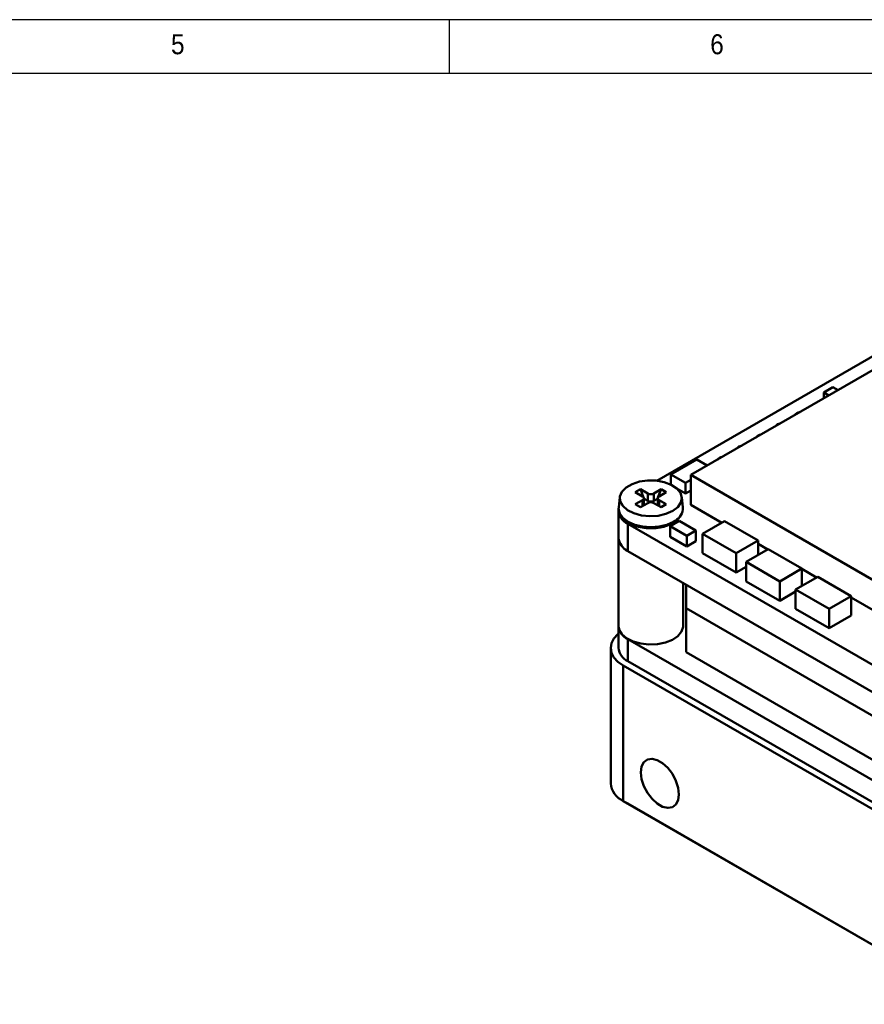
# Model space of a CAD drawing. Header units: millimetres. Extents: x 2 to 208, y 2 to 146.
# Tile 4 of 8: x 110 to 149, y 100 to 146. Entities that reach past the tile are written whole.
import ezdxf

# ---------------------------------------------------------------- set-up
doc = ezdxf.new("R2010")
doc.units = ezdxf.units.MM
doc.header["$LTSCALE"] = 0.5
doc.layers.add('SOL', color=7, linetype='Continuous', lineweight=50)
doc.layers.add('TEXT', color=5, linetype='Continuous')
doc.styles.add('SLDTEXTSTYLE1', font='GOTHIC.TTF', dxfattribs={"width": 0.913})

msp = doc.modelspace()

# ---------------------------------------------------------------- linework, layer by layer
at = {"layer": 'SOL'}
for p, q in [((141.1880672, 124.8813649), (153.2076102, 131.8200994)), ((139.6071304, 124.6152383), (149.8328683, 130.5184311)), ((147.3496242, 128.7122321), (147.7738874, 128.9571541)), ((147.7738874, 128.9571541), (148.0110968, 128.820216)), ((147.5868335, 128.5752941), (147.3496242, 128.7122321)), ((147.3496242, 128.7122321), (147.3496242, 128.4383561)), ((141.4652473, 125.5931184), (140.2631646, 124.8991708)), ((141.9431207, 125.317248), (141.4652473, 125.5931184)), ((140.2631646, 124.8991708), (140.9349165, 124.5113767)), ((140.2631646, 124.8991708), (140.2631646, 124.4312971)), ((153.2114286, 117.9404261), (141.1880672, 124.8813649)), ((141.1880672, 124.8813649), (141.1880672, 123.4932462)), ((140.9349165, 124.0214532), (140.5333022, 124.2533002)), ((140.9349165, 124.5113767), (141.1880672, 124.6575175)), ((140.9349165, 124.5113767), (140.9349165, 124.0214532)), ((137.8910945, 123.8519195), (137.8394629, 123.3709588)), ((138.6058487, 124.0781239), (138.846265, 124.2169133)), ((138.9452599, 123.882186), (138.6058487, 124.0781239)), ((138.846265, 124.2169133), (139.1856762, 124.0209754)), ((138.9937911, 123.83668), (138.846265, 124.2169133)), ((139.0177292, 123.7749819), (139.002343, 123.8146384)), ((139.0038385, 123.4751423), (139.0038385, 123.8005452)), ((139.0038385, 123.766963), (139.0177292, 123.7749819)), ((139.0177292, 123.7749819), (139.1856762, 123.6780282)), ((139.1856762, 123.6780282), (139.1856762, 124.0209754)), ((139.4685189, 124.0209754), (139.8079302, 124.2169133)), ((139.4685189, 124.0209754), (139.4685189, 123.6780282)), ((139.4685189, 123.6780282), (139.6364659, 123.7749819)), ((139.6364659, 123.7749819), (139.6518521, 123.8146384)), ((139.6364659, 123.7749819), (139.6503566, 123.766963)), ((139.6503566, 123.8005452), (139.6503566, 123.4751423)), ((139.660404, 123.83668), (139.8079302, 124.2169133)), ((140.0483465, 124.0781239), (139.7089352, 123.882186)), ((139.8079302, 124.2169133), (140.0483465, 124.0781239)), ((140.8147322, 123.3709588), (140.7631006, 123.8519195)), ((141.1880672, 124.167594), (140.9349165, 124.0214532)), ((138.6058487, 123.5229664), (138.9452599, 123.7189044)), ((138.846265, 123.384177), (138.6058487, 123.5229664)), ((139.1856762, 123.580115), (138.846265, 123.384177)), ((138.9452599, 123.4413256), (138.9452599, 123.7189044)), ((139.8079302, 123.384177), (139.4685189, 123.580115)), ((139.7089352, 123.7189044), (140.0483465, 123.5229664)), ((139.7089352, 123.7189044), (139.7089352, 123.4413256)), ((140.0483465, 123.5229664), (139.8079302, 123.384177)), ((141.1880672, 123.4932462), (142.6174251, 122.6680955)), ((137.8266185, 123.2289666), (137.8266185, 121.9663278)), ((173.6217765, 102.2064577), (138.2664374, 122.6166605)), ((138.2664374, 121.3540217), (138.2664374, 122.6166605)), ((140.6460016, 122.7520339), (140.2217384, 122.507112)), ((140.2217384, 122.507112), (140.9995543, 122.0580884)), ((140.2217384, 122.0171885), (140.2217384, 122.507112)), ((140.3605865, 122.6562574), (140.434886, 122.7053216)), ((140.6460016, 122.7520339), (141.4238175, 122.3030103)), ((141.7233345, 122.1519479), (142.7486391, 122.7438436)), ((142.7486391, 122.7438436), (144.3042745, 121.8457944)), ((137.8270976, 121.944453), (137.8270976, 117.8836238)), ((140.2217384, 122.0171885), (140.9995543, 121.5681649)), ((141.4238175, 122.3030103), (140.9995543, 122.0580884)), ((140.9995543, 122.0580884), (140.9995543, 121.5681649)), ((141.4238175, 122.3030103), (141.4238175, 121.8130868)), ((143.2789699, 121.2538987), (141.7233345, 122.1519479)), ((141.7233345, 122.1519479), (141.7233345, 121.2537527)), ((140.9995543, 121.5681649), (141.4238175, 121.8130868)), ((144.3042745, 121.8457944), (143.2789699, 121.2538987)), ((144.3042745, 121.8457944), (144.3042745, 121.167025)), ((144.3042745, 121.6942981), (144.7609558, 121.4306615)), ((173.6217765, 100.9438189), (138.2664374, 121.3540217)), ((141.7233345, 121.2537527), (143.2789699, 120.3557035)), ((143.2789699, 121.2538987), (143.2789699, 120.3557035)), ((143.7482525, 120.8460403), (144.7735571, 121.437936)), ((144.7735571, 121.437936), (146.3291925, 120.5398868)), ((143.2789699, 120.3557035), (143.7482525, 120.6266146)), ((145.3038879, 119.9479911), (143.7482525, 120.8460403)), ((143.7482525, 120.8460403), (143.7482525, 119.9478451)), ((146.3291925, 120.5398868), (145.3038879, 119.9479911)), ((146.0398812, 119.5651176), (147.0651858, 120.1570133)), ((146.3291925, 120.5398868), (146.3291925, 119.7321334)), ((146.3291925, 120.5253378), (147.016202, 120.1287356)), ((147.0651858, 120.1570133), (148.6208212, 119.2589641)), ((140.8270976, 117.8836238), (140.8270976, 119.8757841)), ((140.9619244, 118.7052601), (140.9619244, 119.7979502)), ((143.7482525, 119.9478451), (145.3038879, 119.0497959)), ((145.3038879, 119.9479911), (145.3038879, 119.0497959)), ((145.3038879, 119.0497959), (146.0398812, 119.4746758)), ((147.5955166, 118.6670684), (146.0398812, 119.5651176)), ((146.0398812, 119.5651176), (146.0398812, 118.6669224)), ((148.6208212, 119.2589641), (147.5955166, 118.6670684)), ((148.6208212, 119.2589641), (148.6208212, 118.360769)), ((148.6208212, 119.2024087), (153.1329534, 116.5976102)), ((140.9619244, 118.7052601), (153.4579131, 111.4914794)), ((153.4579167, 111.4914804), (140.961928, 118.7052611)), ((140.961928, 116.6639082), (140.961928, 118.7052611)), ((146.0398812, 118.6669224), (147.5955166, 117.7688732)), ((147.5955166, 118.6670684), (147.5955166, 117.7688732)), ((147.5955166, 117.7688732), (148.6208212, 118.360769)), ((137.8273278, 117.8684539), (137.8273278, 116.861807)), ((154.5298934, 107.8826244), (138.2664374, 117.2713177)), ((138.2664374, 116.2495009), (138.2664374, 117.2713177)), ((137.4685189, 116.861807), (137.4685189, 110.5744428)), ((140.961928, 116.6639082), (153.4579167, 109.4501275)), ((138.0543054, 116.0453989), (154.17634, 106.7383464)), ((138.0543054, 116.0453989), (138.0543054, 109.7580346)), ((138.2664374, 116.2495009), (154.5298934, 106.8608076)), ((138.0543054, 109.7580346), (154.17634, 100.4509822)), ((138.0543054, 109.7580346), (138.2664374, 109.6355336)), ((154.388472, 100.3284811), (138.2664374, 109.6355336))]:
    msp.add_line(p, q, dxfattribs=at)
at = {"layer": 'SOL', "flags": 128}
for points in [[(140.3444531, 123.2132383), (140.0322475, 123.0765638), (139.6677443, 122.9935836), (139.2779768, 122.9704521), (138.8918524, 123.0088848), (138.5380081, 123.1060313), (138.242687, 123.2546867), (138.0277916, 123.443826), (137.9092599, 123.6594215), (137.8958826, 123.8854834), (137.9886521, 124.1052459), (138.1806879, 124.3024102), (138.4577477, 124.4623534), (138.7992831, 124.5732133), (139.1799642, 124.626768), (139.5715575, 124.6190454), (139.9450203, 124.5506185), (140.2726546, 124.4265621), (140.5301612, 124.2560768), (140.6984422, 124.0518069), (140.7650167, 123.828902), (140.7249474, 123.603894), (140.581206, 123.3934708), (140.3444531, 123.2132383)], [(137.8394629, 123.3709588), (137.8366089, 123.3177373), (137.8369453, 123.2994588)], [(137.8369453, 123.2994588), (137.8873961, 123.0950388), (138.0362966, 122.8875169), (138.273163, 122.7093138), (138.5818533, 122.5725737), (138.9413307, 122.4866153), (139.3270976, 122.4572965), (139.7128644, 122.4866153), (140.0723419, 122.5725737), (140.3810322, 122.7093138), (140.4605089, 122.7589493)], [(137.8270976, 117.8836238), (137.8590238, 117.7059172), (137.9887195, 117.4926231), (138.2096234, 117.3059749), (138.5066814, 117.1586926), (138.8596493, 117.0608131), (139.2444731, 117.0190069), (139.6349276, 117.0361228), (140.004404, 117.1109945), (140.3277231, 117.2385197), (140.5828512, 117.4100076), (140.7524018, 117.6137716), (140.8248202, 117.8359257), (140.8270976, 117.8836238)], [(137.8273278, 117.5216576), (137.8055797, 117.5032547), (137.6207599, 117.3036439), (137.5069484, 117.0870535), (137.4685189, 116.861807), (137.5069484, 116.6365605), (137.6207599, 116.4199701), (137.8055797, 116.2203593), (138.0543054, 116.0453989)], [(140.6352451, 110.0644796), (140.5994416, 110.3727062), (140.4949317, 110.6972999), (140.3301822, 111.0119641), (140.1185401, 111.2912066), (139.8771514, 111.5124048), (139.6255719, 111.6576386), (139.3841832, 111.7151419), (139.1725411, 111.6802562), (139.0077915, 111.5558077), (138.9032817, 111.3518785), (138.8674782, 111.0849898), (138.9032817, 110.7767632), (139.0077915, 110.4521695), (139.1725411, 110.1375052), (139.3841832, 109.8582628), (139.6255719, 109.6370646), (139.8771514, 109.4918308), (140.1185401, 109.4343275), (140.3301822, 109.4692132), (140.4949317, 109.5936617), (140.5994416, 109.7975909), (140.6352451, 110.0644796)]]:
    msp.add_lwpolyline(points, dxfattribs=at)
at = {"layer": 'SOL'}
for centre, radius, start, end in [((146.2670877, 127.4725812), 0.3216407, 96.59587123, 143.39875224), ((145.3690621, 126.954162), 0.3216407, 96.59587123, 143.39875224), ((144.4710365, 126.4357429), 0.3216407, 96.59587123, 143.39875224), ((143.5730109, 125.9173237), 0.3216407, 96.59587123, 143.39875224), ((142.6749853, 125.3989046), 0.3216407, 96.59587123, 143.39875224), ((138.9142745, 123.8005452), 0.0873231, 290.7834208, 69.2165792), ((139.3270976, 124.2939176), 0.3074044, 242.60967224, 297.39032776), ((139.7399206, 123.8005452), 0.0873231, 110.7834208, 249.2165792), ((138.5219039, 123.2565672), 0.6890165, 173.93392409, 248.23690275), ((139.3270976, 123.9509704), 0.3074044, 242.60967224, 297.39032776), ((139.3270976, 123.3071728), 0.3074044, 62.60967224, 117.39032776), ((140.1481534, 123.3482514), 0.6669655, 297.92551751, 1.95105787), ((138.5771704, 122.0413348), 0.7542905, 185.70694706, 245.67235644), ((138.6061086, 122.0615114), 0.7848045, 186.96616102, 244.35397993), ((138.5780779, 117.9584125), 0.7544661, 185.6889636, 245.60273359), ((138.5780779, 116.9365958), 0.7544661, 185.6889636, 245.60273359), ((138.469433, 110.6742555), 1.0058786, 185.69479925, 245.62534171)]:
    msp.add_arc(centre, radius, start, end, dxfattribs=at)
msp.add_open_spline([(137.846012, 123.2913118), (137.8488843, 123.236201), (137.8557024, 123.1053827), (137.9709447, 122.9128164), (138.1637853, 122.7268428), (138.4312176, 122.5745879), (138.7551267, 122.4655652), (139.1150756, 122.4074861), (139.4880373, 122.4035668), (139.8503784, 122.4547972), (140.1457719, 122.5438657), (140.2998643, 122.6244873), (140.3605865, 122.6562574)], degree=3, knots=[0, 0, 0, 0, 0.0740988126, 0.1758908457, 0.2800165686, 0.3873831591, 0.49589558, 0.6042545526, 0.7124706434, 0.8207764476, 0.929374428, 1, 1, 1, 1], dxfattribs=at)
at = {"layer": 'TEXT'}
for p, q in [((207.5, 146), (2.5, 146)), ((130, 143.5), (130, 146)), ((205, 143.5), (5, 143.5))]:
    msp.add_line(p, q, dxfattribs=at)

# ---------------------------------------------------------------- texts
at = {"layer": 'TEXT', "char_height": 0.9260417, "attachment_point": 1, "style": 'SLDTEXTSTYLE1'}
for s, insert in [('5', (117.0833333, 145.3231553)), ('6', (142.0833333, 145.3231553))]:
    msp.add_mtext(s, dxfattribs=dict(at, insert=insert))

doc.saveas('drawing.dxf')
